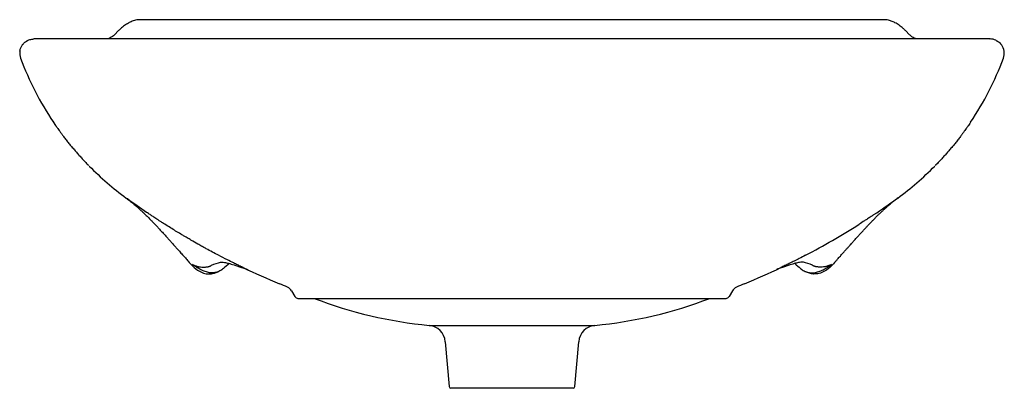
# Model space of a CAD drawing. Header units: millimetres. Extents: x 3860.698 to 3861.248, y 2172.725 to 2172.931.
import ezdxf

# ---------------------------------------------------------------- set-up
doc = ezdxf.new("R2010")
doc.units = ezdxf.units.MM
doc.layers.add('SANINDUSA', color=3, linetype='Continuous')

msp = doc.modelspace()

# ---------------------------------------------------------------- linework, layer by layer
at = {"layer": 'SANINDUSA'}
for p, q in [((3861.180914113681, 2172.93088665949), (3860.76434461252, 2172.93088665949)), ((3860.750539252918, 2172.92247140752), (3860.752908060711, 2172.924840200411)), ((3861.194719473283, 2172.92247140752), (3861.192350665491, 2172.924840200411)), ((3860.705627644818, 2172.920134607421), (3860.705596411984, 2172.920134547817)), ((3861.239629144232, 2172.920134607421), (3860.705629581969, 2172.920134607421)), ((3861.239629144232, 2172.920134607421), (3861.239629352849, 2172.920134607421)), ((3861.239631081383, 2172.920134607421), (3861.239662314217, 2172.920134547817)), ((3861.247353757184, 2172.914173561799), (3861.247338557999, 2172.914225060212)), ((3860.716195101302, 2172.874040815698), (3860.716828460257, 2172.873095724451)), ((3860.756931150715, 2172.831508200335), (3860.757441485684, 2172.831131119)), ((3861.188285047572, 2172.831476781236), (3861.187817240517, 2172.831131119)), ((3860.84952525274, 2172.779511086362), (3860.851355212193, 2172.776341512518)), ((3860.853087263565, 2172.775341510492), (3861.092171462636, 2172.775341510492)), ((3861.095733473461, 2172.779511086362), (3861.093903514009, 2172.776341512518)), ((3860.926342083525, 2172.760245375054), (3861.018916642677, 2172.760245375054)), ((3860.935352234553, 2172.751162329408), (3860.937549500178, 2172.726047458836)), ((3861.007709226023, 2172.726047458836), (3861.009906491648, 2172.751162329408)), ((3861.006713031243, 2172.725134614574), (3860.938545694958, 2172.725134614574))]:
    msp.add_line(p, q, dxfattribs=at)
for centre, radius, start, end in [((3860.764344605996, 2172.922134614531), 0.008752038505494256, 90, 107.7826818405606), ((3861.180914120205, 2172.922134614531), 0.008752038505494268, 72.21731815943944, 90), ((3860.705629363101, 2172.912134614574), 0.008000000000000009, 171.4241150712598, 200.3922647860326), ((3861.239629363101, 2172.912134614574), 0.00800000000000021, 339.6077352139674, 8.641015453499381), ((3860.857476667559, 2172.968582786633), 0.17, 200.3922647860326, 213.9294435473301), ((3861.087782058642, 2172.968582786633), 0.1699999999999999, 326.0692493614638, 339.6077352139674), ((3860.857476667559, 2172.968582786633), 0.17, 224.6215025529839, 233.8347821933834), ((3861.087782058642, 2172.968582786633), 0.17, 306.1642677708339, 315.3770921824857), ((3861.001026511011, 2173.167123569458), 0.4150000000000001, 244.5105745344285, 247.5777688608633), ((3860.94423221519, 2173.167123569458), 0.415, 292.4222311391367, 295.4941880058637), ((3860.766447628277, 2172.598618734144), 0.2000000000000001, 66.18187851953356, 67.57776886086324), ((3860.845195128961, 2172.777011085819), 0.004999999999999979, 30.00000000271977, 66.18196133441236), ((3861.10006359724, 2172.777011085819), 0.004999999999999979, 113.8180386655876, 149.9999999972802), ((3861.178811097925, 2172.598618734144), 0.2000000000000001, 112.4222311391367, 113.8179491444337), ((3860.853087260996, 2172.777341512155), 0.00200000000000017, 210.0000000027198, 270), ((3860.9496293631, 2173.003801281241), 0.2446666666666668, 249.0286127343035, 264.5383417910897), ((3860.995629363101, 2173.003801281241), 0.2446666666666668, 275.4616582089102, 290.9713872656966), ((3861.092171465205, 2172.777341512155), 0.00200000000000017, 270, 329.9999999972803), ((3860.925390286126, 2172.750290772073), 0.01000000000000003, 4.999999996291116, 84.53834179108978), ((3861.019868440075, 2172.750290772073), 0.01000000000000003, 95.46165820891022, 175.0000000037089), ((3860.938545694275, 2172.726134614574), 0.001000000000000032, 184.9999999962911, 270), ((3861.006713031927, 2172.726134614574), 0.001000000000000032, 270, 355.0000000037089)]:
    msp.add_arc(centre, radius, start, end, dxfattribs=at)
for points, knots in [([(3860.761671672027, 2172.930468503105), (3860.76124499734, 2172.930319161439), (3860.76009029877, 2172.929915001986), (3860.758239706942, 2172.92899033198), (3860.756115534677, 2172.927631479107), (3860.754326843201, 2172.926209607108), (3860.753290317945, 2172.925209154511), (3860.752908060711, 2172.924840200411)], [0, 0, 0, 0, 0.129032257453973, 0.3491966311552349, 0.5886855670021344, 0.8483125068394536, 0.9999999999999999, 0.9999999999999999, 0.9999999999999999, 0.9999999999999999]), ([(3861.192350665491, 2172.924840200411), (3861.191951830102, 2172.925224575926), (3861.190860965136, 2172.926275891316), (3861.188942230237, 2172.927783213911), (3861.186702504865, 2172.929172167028), (3861.184898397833, 2172.930020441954), (3861.183886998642, 2172.930366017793), (3861.183587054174, 2172.930468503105)], [0, 0, 0, 0, 0.1581539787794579, 0.4325710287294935, 0.694832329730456, 0.9094982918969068, 1, 1, 1, 1]), ([(3860.699012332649, 2172.916630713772), (3860.699059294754, 2172.916698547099), (3860.69914137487, 2172.916817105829), (3860.699252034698, 2172.91696546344), (3860.699371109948, 2172.917119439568), (3860.699513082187, 2172.917293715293), (3860.699754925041, 2172.917570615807), (3860.700075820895, 2172.917901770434), (3860.700626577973, 2172.918396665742), (3860.701153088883, 2172.918778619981), (3860.701628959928, 2172.919064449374), (3860.701882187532, 2172.91920470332), (3860.70212839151, 2172.919330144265), (3860.702295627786, 2172.919406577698), (3860.702367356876, 2172.91943936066)], [0, 0, 0, 0, 0.05586032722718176, 0.09763238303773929, 0.1253161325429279, 0.1876983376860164, 0.249981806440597, 0.3744809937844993, 0.499534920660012, 0.7506189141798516, 0.8129652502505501, 0.8753095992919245, 0.9465192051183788, 1, 1, 1, 1]), ([(3860.702368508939, 2172.919439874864), (3860.702654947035, 2172.919567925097), (3860.703693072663, 2172.919960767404), (3860.704799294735, 2172.920131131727), (3860.705595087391, 2172.920134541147)], [0.0002482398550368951, 0.0002482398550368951, 0.0002482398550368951, 0.0002482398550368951, 0.007079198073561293, 0.02437048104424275, 0.02437048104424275, 0.02437048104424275, 0.02437048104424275]), ([(3860.75053196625, 2172.922468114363), (3860.750523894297, 2172.922458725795), (3860.750200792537, 2172.922082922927), (3860.749402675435, 2172.921472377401), (3860.748202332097, 2172.92071627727), (3860.74724487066, 2172.92028566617), (3860.746768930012, 2172.920156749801), (3860.74668718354, 2172.920134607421)], [0, 0, 0, 0, 0.007879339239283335, 0.3153918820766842, 0.6415381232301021, 0.938431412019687, 1, 1, 1, 1]), ([(3861.198598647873, 2172.920134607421), (3861.198397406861, 2172.920193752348), (3861.197759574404, 2172.920381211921), (3861.196642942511, 2172.920949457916), (3861.195533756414, 2172.921678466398), (3861.194950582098, 2172.922279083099), (3861.194741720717, 2172.922494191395)], [0, 0, 0, 0, 0.1481764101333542, 0.4696444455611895, 0.8100554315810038, 0.9999999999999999, 0.9999999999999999, 0.9999999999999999, 0.9999999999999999]), ([(3861.242891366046, 2172.919439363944), (3861.243549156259, 2172.9190876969), (3861.244863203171, 2172.918385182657), (3861.245785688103, 2172.917215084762), (3861.246246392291, 2172.916630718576)], [0, 0, 0, 0, 0.5005835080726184, 1, 1, 1, 1]), ([(3860.697718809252, 2172.913327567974), (3860.697884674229, 2172.914211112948), (3860.698195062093, 2172.915234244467), (3860.698709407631, 2172.916184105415), (3860.69900716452, 2172.916623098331)], [0.05678083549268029, 0.05678083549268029, 0.05678083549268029, 0.05678083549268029, 0.06894888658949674, 0.08068625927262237, 0.08068625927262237, 0.08068625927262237, 0.08068625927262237]), ([(3860.716563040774, 2172.873487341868), (3860.716590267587, 2172.873446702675), (3860.716819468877, 2172.873104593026), (3860.717308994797, 2172.872388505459), (3860.717825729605, 2172.871640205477), (3860.718228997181, 2172.871062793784), (3860.718540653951, 2172.870618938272), (3860.719048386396, 2172.869901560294), (3860.719797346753, 2172.868857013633), (3860.720537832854, 2172.86784423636), (3860.721166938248, 2172.866996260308), (3860.721638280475, 2172.866366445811), (3860.72221404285, 2172.865605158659), (3860.722896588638, 2172.864714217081), (3860.723886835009, 2172.863440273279), (3860.725143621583, 2172.861859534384), (3860.726653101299, 2172.860014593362), (3860.728178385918, 2172.858202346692), (3860.729738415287, 2172.856400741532), (3860.731323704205, 2172.854620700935), (3860.732934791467, 2172.852862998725), (3860.734569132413, 2172.851125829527), (3860.735678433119, 2172.849987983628), (3860.736232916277, 2172.849419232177)], [0, 0, 0, 0, 0.005130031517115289, 0.04318573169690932, 0.0815240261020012, 0.09352563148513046, 0.1109375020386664, 0.1337606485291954, 0.1781429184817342, 0.2347015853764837, 0.2545640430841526, 0.2798130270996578, 0.31044940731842, 0.3464729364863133, 0.3878833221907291, 0.4658178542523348, 0.5409204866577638, 0.6174054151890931, 0.6938881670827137, 0.7703838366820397, 0.8469076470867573, 0.9234768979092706, 1, 1, 1, 1]), ([(3861.22868430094, 2172.873470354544), (3861.228660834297, 2172.873435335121), (3861.228435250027, 2172.873098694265), (3861.22794961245, 2172.87238834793), (3861.227433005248, 2172.871640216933), (3861.227029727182, 2172.871062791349), (3861.226718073, 2172.870618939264), (3861.226210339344, 2172.869901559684), (3861.225461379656, 2172.868857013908), (3861.224720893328, 2172.867844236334), (3861.224091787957, 2172.866996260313), (3861.223620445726, 2172.866366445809), (3861.223044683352, 2172.865605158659), (3861.222362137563, 2172.864714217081), (3861.221371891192, 2172.863440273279), (3861.220115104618, 2172.861859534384), (3861.218605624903, 2172.860014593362), (3861.217080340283, 2172.858202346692), (3861.215520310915, 2172.856400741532), (3861.213935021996, 2172.854620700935), (3861.212323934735, 2172.852862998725), (3861.210689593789, 2172.851125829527), (3861.209580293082, 2172.849987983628), (3861.209025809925, 2172.849419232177)], [0, 0, 0, 0, 0.004421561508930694, 0.04250436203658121, 0.08086995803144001, 0.09288011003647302, 0.1103043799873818, 0.1331437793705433, 0.1775576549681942, 0.2341565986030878, 0.2540332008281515, 0.2793001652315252, 0.3099583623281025, 0.3460075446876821, 0.3874474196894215, 0.4654374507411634, 0.5405935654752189, 0.6171329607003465, 0.6936701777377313, 0.7702203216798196, 0.8467986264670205, 0.923422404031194, 1, 1, 1, 1]), ([(3861.209373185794, 2172.849774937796), (3861.209519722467, 2172.849924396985), (3861.209828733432, 2172.85023957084), (3861.210252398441, 2172.850682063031), (3861.210475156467, 2172.850914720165)], [0, 0, 0, 0, 0.4742118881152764, 1, 1, 1, 1]), ([(3860.756929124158, 2172.831505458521), (3860.757239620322, 2172.831274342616), (3860.757897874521, 2172.830784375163), (3860.758948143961, 2172.829970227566), (3860.760031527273, 2172.829104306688), (3860.761063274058, 2172.828253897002), (3860.762038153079, 2172.827427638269), (3860.762941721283, 2172.826642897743), (3860.763838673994, 2172.825846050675), (3860.76462128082, 2172.82513757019), (3860.765328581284, 2172.824486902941), (3860.766082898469, 2172.823783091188), (3860.766848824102, 2172.82305667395), (3860.767601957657, 2172.822330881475), (3860.76835709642, 2172.821593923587), (3860.769230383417, 2172.820729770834), (3860.77024448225, 2172.819711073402), (3860.771389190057, 2172.818543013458), (3860.772653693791, 2172.817231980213), (3860.77400839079, 2172.815805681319), (3860.775440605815, 2172.814275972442), (3860.776938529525, 2172.812655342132), (3860.778462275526, 2172.810988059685), (3860.779922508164, 2172.809375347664), (3860.781096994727, 2172.808069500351), (3860.781984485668, 2172.807078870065), (3860.782627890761, 2172.806359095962), (3860.783270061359, 2172.805639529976), (3860.78408371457, 2172.804726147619), (3860.785160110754, 2172.803515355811), (3860.786536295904, 2172.801964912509), (3860.788224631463, 2172.800060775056), (3860.78997725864, 2172.798084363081), (3860.791198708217, 2172.796707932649), (3860.791723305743, 2172.796116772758)], [0, 0, 0, 0, 0.04748671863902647, 0.1006721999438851, 0.1482035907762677, 0.1900830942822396, 0.2263143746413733, 0.2569039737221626, 0.2822545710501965, 0.3052395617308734, 0.3264341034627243, 0.3458354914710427, 0.3741793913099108, 0.3976160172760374, 0.4213148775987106, 0.4482845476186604, 0.4785383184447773, 0.5120916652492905, 0.5474236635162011, 0.5849467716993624, 0.6233987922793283, 0.6627791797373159, 0.7030647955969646, 0.7407554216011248, 0.7734825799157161, 0.7911606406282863, 0.806940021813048, 0.8211381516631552, 0.8392598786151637, 0.8633133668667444, 0.8927455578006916, 0.927977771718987, 0.9690673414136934, 1, 1, 1, 1]), ([(3860.7578695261, 2172.830818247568), (3860.757868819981, 2172.830818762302), (3860.757868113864, 2172.830819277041), (3860.757725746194, 2172.830923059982), (3860.757583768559, 2172.831026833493), (3860.757441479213, 2172.831131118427)], [0.501796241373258, 0.501796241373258, 0.501796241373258, 0.501796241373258, 0.5018078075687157, 0.5018078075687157, 0.5041282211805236, 0.5041282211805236, 0.5041282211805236, 0.5041282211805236]), ([(3860.770474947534, 2172.822056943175), (3860.769833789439, 2172.822485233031), (3860.769192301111, 2172.822916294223), (3860.765005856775, 2172.825746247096), (3860.761436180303, 2172.828218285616), (3860.7578695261, 2172.830818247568)], [0.5041282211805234, 0.5041282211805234, 0.5041282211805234, 0.5041282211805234, 0.51470781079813, 0.51470781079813, 0.5731295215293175, 0.5731295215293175, 0.5731295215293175, 0.5731295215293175]), ([(3861.153407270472, 2172.795973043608), (3861.153762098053, 2172.796373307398), (3861.154635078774, 2172.797358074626), (3861.155978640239, 2172.798873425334), (3861.157386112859, 2172.800461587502), (3861.158638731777, 2172.801873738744), (3861.159764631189, 2172.80314116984), (3861.160877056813, 2172.804391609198), (3861.162031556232, 2172.80568813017), (3861.163333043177, 2172.807145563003), (3861.164682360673, 2172.808649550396), (3861.1659934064, 2172.810102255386), (3861.167332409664, 2172.811575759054), (3861.168644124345, 2172.813006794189), (3861.169892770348, 2172.814354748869), (3861.170992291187, 2172.815529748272), (3861.172028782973, 2172.816626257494), (3861.173161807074, 2172.81781124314), (3861.174421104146, 2172.819109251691), (3861.175793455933, 2172.820497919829), (3861.177144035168, 2172.821835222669), (3861.178384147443, 2172.823034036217), (3861.17929067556, 2172.823891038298), (3861.17994686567, 2172.8245020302), (3861.180461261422, 2172.824976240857), (3861.181069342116, 2172.825530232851), (3861.181802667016, 2172.826188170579), (3861.182656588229, 2172.826939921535), (3861.183627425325, 2172.827775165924), (3861.184710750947, 2172.828682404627), (3861.185902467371, 2172.829648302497), (3861.187107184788, 2172.830593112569), (3861.18791009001, 2172.831191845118), (3861.18828759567, 2172.831473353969)], [0, 0, 0, 0, 0.02440312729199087, 0.06003890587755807, 0.09123615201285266, 0.1180254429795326, 0.1404392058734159, 0.159799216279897, 0.1805351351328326, 0.2119186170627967, 0.2462373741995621, 0.2789781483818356, 0.3089080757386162, 0.3468191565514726, 0.3790624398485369, 0.4059519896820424, 0.4334024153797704, 0.463757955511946, 0.5017726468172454, 0.5435244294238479, 0.5878042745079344, 0.627637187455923, 0.6619195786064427, 0.6769855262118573, 0.693764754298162, 0.7156383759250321, 0.7426028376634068, 0.774652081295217, 0.8117795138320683, 0.853978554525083, 0.9012428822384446, 0.9535669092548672, 0.9999999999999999, 0.9999999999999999, 0.9999999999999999, 0.9999999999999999]), ([(3860.778703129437, 2172.816699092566), (3860.778165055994, 2172.817041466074), (3860.777136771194, 2172.817695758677), (3860.775671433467, 2172.818639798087), (3860.774352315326, 2172.819496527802), (3860.77317872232, 2172.820264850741), (3860.772149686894, 2172.820943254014), (3860.77126426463, 2172.821530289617), (3860.77072232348, 2172.821891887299), (3860.770474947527, 2172.822056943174)], [0, 0, 0, 0, 0.1948545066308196, 0.3723765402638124, 0.5325661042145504, 0.6754232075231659, 0.8009478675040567, 0.9091401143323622, 1, 1, 1, 1]), ([(3861.174783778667, 2172.822056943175), (3861.174253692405, 2172.821703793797), (3861.17307288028, 2172.820917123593), (3861.171337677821, 2172.819777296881), (3861.169128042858, 2172.818339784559), (3861.167564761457, 2172.817342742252), (3861.166555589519, 2172.816699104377)], [0, 0, 0, 0, 0.1946064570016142, 0.4335023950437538, 0.6342990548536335, 1, 1, 1, 1]), ([(3860.808733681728, 2172.79936213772), (3860.806417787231, 2172.80057292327), (3860.804105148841, 2172.801809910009), (3860.801193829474, 2172.803403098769), (3860.800431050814, 2172.803822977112), (3860.799668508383, 2172.80424586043), (3860.799072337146, 2172.80457700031), (3860.798313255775, 2172.805000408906), (3860.796249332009, 2172.806160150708), (3860.794620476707, 2172.807089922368), (3860.792588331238, 2172.808264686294), (3860.791458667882, 2172.808922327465), (3860.790329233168, 2172.809587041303), (3860.789379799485, 2172.810147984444), (3860.788600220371, 2172.810611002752), (3860.78782070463, 2172.811077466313), (3860.785695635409, 2172.812351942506), (3860.78380250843, 2172.81350793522), (3860.78084058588, 2172.815349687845), (3860.779771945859, 2172.816020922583), (3860.778703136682, 2172.816699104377)], [0.6184581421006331, 0.6184581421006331, 0.6184581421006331, 0.6184581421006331, 0.6565847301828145, 0.6565847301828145, 0.6665043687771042, 0.6691764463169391, 0.6691764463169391, 0.676349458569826, 0.6817139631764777, 0.7032750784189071, 0.7032750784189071, 0.7153164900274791, 0.7219578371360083, 0.7219578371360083, 0.7310226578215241, 0.7348551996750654, 0.7348551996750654, 0.7661833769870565, 0.7661833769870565, 0.7838642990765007, 0.7838642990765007, 0.7838642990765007, 0.7838642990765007]), ([(3860.822406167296, 2172.792531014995), (3860.82238081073, 2172.792543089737), (3860.822329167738, 2172.792567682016), (3860.822246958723, 2172.792606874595), (3860.822149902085, 2172.792653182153), (3860.822034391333, 2172.792708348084), (3860.821773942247, 2172.792832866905), (3860.821397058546, 2172.793013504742), (3860.820867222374, 2172.793268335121), (3860.820160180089, 2172.793609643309), (3860.818900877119, 2172.794220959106), (3860.816674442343, 2172.795313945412), (3860.813159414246, 2172.797069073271), (3860.810368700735, 2172.798515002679), (3860.808733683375, 2172.799362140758)], [0, 0, 0, 0, 0.006201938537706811, 0.01263131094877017, 0.01931385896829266, 0.02853474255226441, 0.03864990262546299, 0.0771440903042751, 0.1106565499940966, 0.153998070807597, 0.2309106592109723, 0.3847343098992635, 0.6395294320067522, 0.9999999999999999, 0.9999999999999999, 0.9999999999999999, 0.9999999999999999]), ([(3861.136525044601, 2172.799362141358), (3861.135382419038, 2172.798768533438), (3861.133310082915, 2172.797691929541), (3861.130505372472, 2172.796273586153), (3861.128407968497, 2172.795228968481), (3861.1268789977, 2172.794476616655), (3861.125664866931, 2172.793884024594), (3861.124518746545, 2172.79332911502), (3861.123540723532, 2172.792859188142), (3861.123019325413, 2172.792610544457), (3861.122852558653, 2172.792531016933)], [0, 0, 0, 0, 0.2521067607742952, 0.4572363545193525, 0.6153896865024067, 0.7108327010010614, 0.7910069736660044, 0.8796055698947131, 0.9614924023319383, 1, 1, 1, 1]), ([(3860.791734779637, 2172.796127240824), (3860.792529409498, 2172.795190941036), (3860.794365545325, 2172.793027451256), (3860.796681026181, 2172.791382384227), (3860.797994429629, 2172.790449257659)], [0, 0, 0, 0, 0.4327729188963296, 1, 1, 1, 1]), ([(3860.802539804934, 2172.789906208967), (3860.802101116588, 2172.790028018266), (3860.801672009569, 2172.790162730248), (3860.800839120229, 2172.790452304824), (3860.800434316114, 2172.790607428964), (3860.799252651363, 2172.791099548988), (3860.798507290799, 2172.791463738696), (3860.797451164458, 2172.792049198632), (3860.797111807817, 2172.792249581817), (3860.796456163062, 2172.79265908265), (3860.796142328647, 2172.792866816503), (3860.795531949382, 2172.79328986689), (3860.795236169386, 2172.793505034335), (3860.794660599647, 2172.793942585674), (3860.794381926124, 2172.794164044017), (3860.794107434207, 2172.794391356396)], [0, 0, 0, 0, 0.1250000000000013, 0.1250000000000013, 0.2500000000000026, 0.2500000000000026, 0.5000000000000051, 0.5000000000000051, 0.6250000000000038, 0.6250000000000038, 0.7500000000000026, 0.7500000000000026, 0.8750000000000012, 0.8750000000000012, 1, 1, 1, 1]), ([(3860.795966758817, 2172.793495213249), (3860.796120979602, 2172.793436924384), (3860.796274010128, 2172.793383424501), (3860.796576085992, 2172.793285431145), (3860.796725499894, 2172.793240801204), (3860.797169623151, 2172.793118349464), (3860.797460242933, 2172.793051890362), (3860.798320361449, 2172.792888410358), (3860.798878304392, 2172.792826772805), (3860.799979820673, 2172.792768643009), (3860.800523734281, 2172.79277253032), (3860.801332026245, 2172.792816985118), (3860.801601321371, 2172.792837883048), (3860.802148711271, 2172.792889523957), (3860.802425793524, 2172.792920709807), (3860.802704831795, 2172.792957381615)], [0, 0, 0, 0, 0.06250000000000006, 0.06250000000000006, 0.1250000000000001, 0.1250000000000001, 0.2500000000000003, 0.2500000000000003, 0.4999999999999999, 0.4999999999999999, 0.7499999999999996, 0.7499999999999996, 0.8749999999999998, 0.8749999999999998, 1, 1, 1, 1]), ([(3860.811430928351, 2172.792023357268), (3860.810820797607, 2172.791491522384), (3860.810159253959, 2172.791042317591), (3860.809091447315, 2172.790490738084), (3860.808721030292, 2172.790327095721), (3860.807972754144, 2172.79004961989), (3860.807593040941, 2172.789934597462), (3860.806822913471, 2172.789751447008), (3860.806432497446, 2172.789683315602), (3860.805641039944, 2172.789595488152), (3860.805244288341, 2172.789576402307), (3860.804455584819, 2172.789587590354), (3860.804061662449, 2172.789618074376), (3860.803290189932, 2172.789726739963), (3860.802911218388, 2172.789804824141), (3860.802539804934, 2172.789906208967)], [0, 0, 0, 0, 0.2499999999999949, 0.2499999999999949, 0.3749999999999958, 0.3749999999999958, 0.4999999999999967, 0.4999999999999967, 0.6249999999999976, 0.6249999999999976, 0.7499999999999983, 0.7499999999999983, 0.8749999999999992, 0.8749999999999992, 1, 1, 1, 1]), ([(3860.802704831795, 2172.792957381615), (3860.802835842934, 2172.79298481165), (3860.802960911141, 2172.793014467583), (3860.80319982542, 2172.793076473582), (3860.803313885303, 2172.793108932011), (3860.803632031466, 2172.793210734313), (3860.803817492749, 2172.79328341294), (3860.804156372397, 2172.793431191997), (3860.804309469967, 2172.793506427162), (3860.804593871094, 2172.793656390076), (3860.804725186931, 2172.793731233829), (3860.804848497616, 2172.793804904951)], [0, 0, 0, 0, 0.1250000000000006, 0.1250000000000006, 0.2500000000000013, 0.2500000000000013, 0.5000000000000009, 0.5000000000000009, 0.7500000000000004, 0.7500000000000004, 1, 1, 1, 1]), ([(3860.809859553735, 2172.795473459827), (3860.810107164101, 2172.795503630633), (3860.810608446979, 2172.795564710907), (3860.811982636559, 2172.795417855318), (3860.814125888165, 2172.794959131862), (3860.816749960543, 2172.794211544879), (3860.819357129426, 2172.793381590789), (3860.821582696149, 2172.792637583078), (3860.823495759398, 2172.791978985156), (3860.824719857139, 2172.791548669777), (3860.825051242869, 2172.791432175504)], [0, 0, 0, 0, 0.1667918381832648, 0.3376671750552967, 0.5128998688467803, 0.6920633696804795, 0.7826914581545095, 0.8736725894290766, 0.9658008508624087, 1, 1, 1, 1]), ([(3860.814661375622, 2172.794790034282), (3860.814644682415, 2172.794776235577), (3860.813551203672, 2172.793871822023), (3860.812482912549, 2172.792940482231), (3860.811430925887, 2172.792023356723)], [0.04111807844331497, 0.04111807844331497, 0.04111807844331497, 0.04111807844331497, 0.0557527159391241, 1, 1, 1, 1]), ([(3861.135399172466, 2172.795473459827), (3861.135151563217, 2172.795503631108), (3861.1346502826, 2172.795564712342), (3861.133276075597, 2172.795417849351), (3861.131132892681, 2172.794959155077), (3861.128508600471, 2172.794211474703), (3861.125901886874, 2172.79338171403), (3861.123674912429, 2172.792637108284), (3861.121832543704, 2172.792003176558), (3861.120683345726, 2172.791599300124), (3861.120425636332, 2172.79150873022)], [0, 0, 0, 0, 0.1680635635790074, 0.3402417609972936, 0.5168105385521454, 0.6973400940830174, 0.7886591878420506, 0.8803340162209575, 0.9731647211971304, 1, 1, 1, 1]), ([(3861.130597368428, 2172.794790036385), (3861.1306140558, 2172.794776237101), (3861.131707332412, 2172.793871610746), (3861.132775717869, 2172.792940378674), (3861.133827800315, 2172.792023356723)], [0.05204048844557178, 0.05204048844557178, 0.05204048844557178, 0.05204048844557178, 0.06650586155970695, 1, 1, 1, 1]), ([(3861.133827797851, 2172.792023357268), (3861.134437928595, 2172.791491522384), (3861.135099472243, 2172.791042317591), (3861.136167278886, 2172.790490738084), (3861.136537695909, 2172.790327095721), (3861.137285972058, 2172.79004961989), (3861.13766568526, 2172.789934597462), (3861.13843581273, 2172.789751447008), (3861.138826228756, 2172.789683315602), (3861.139617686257, 2172.789595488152), (3861.14001443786, 2172.789576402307), (3861.140803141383, 2172.789587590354), (3861.141197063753, 2172.789618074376), (3861.14196853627, 2172.789726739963), (3861.142347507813, 2172.789804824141), (3861.142718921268, 2172.789906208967)], [0, 0, 0, 0, 0.2499999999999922, 0.2499999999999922, 0.3749999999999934, 0.3749999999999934, 0.4999999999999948, 0.4999999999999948, 0.6249999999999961, 0.6249999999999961, 0.7499999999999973, 0.7499999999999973, 0.8749999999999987, 0.8749999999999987, 1, 1, 1, 1]), ([(3861.142553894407, 2172.792957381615), (3861.142422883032, 2172.792984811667), (3861.14229781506, 2172.793014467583), (3861.142058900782, 2172.793076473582), (3861.141944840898, 2172.793108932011), (3861.141626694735, 2172.793210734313), (3861.141441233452, 2172.79328341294), (3861.141102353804, 2172.793431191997), (3861.140949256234, 2172.793506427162), (3861.140735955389, 2172.793618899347), (3861.140667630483, 2172.793656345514), (3861.140568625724, 2172.793712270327), (3861.140519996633, 2172.793740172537), (3861.1404646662, 2172.793772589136), (3861.140441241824, 2172.793786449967), (3861.140425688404, 2172.793795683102), (3861.140419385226, 2172.793800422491), (3861.140410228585, 2172.793804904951)], [0, 0, 0, 0, 0.1249999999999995, 0.1249999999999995, 0.249999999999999, 0.249999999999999, 0.4999999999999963, 0.4999999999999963, 0.7499999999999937, 0.7499999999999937, 0.874999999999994, 0.874999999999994, 0.9374999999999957, 0.9687499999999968, 0.9843749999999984, 0.9843749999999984, 1, 1, 1, 1]), ([(3861.149291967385, 2172.793495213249), (3861.149137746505, 2172.793436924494), (3861.148984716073, 2172.793383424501), (3861.14868264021, 2172.793285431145), (3861.148533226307, 2172.793240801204), (3861.148089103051, 2172.793118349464), (3861.147798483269, 2172.793051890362), (3861.146938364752, 2172.792888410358), (3861.146380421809, 2172.792826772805), (3861.145278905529, 2172.792768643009), (3861.14473499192, 2172.79277253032), (3861.143926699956, 2172.792816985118), (3861.14365740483, 2172.792837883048), (3861.143246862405, 2172.79287661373), (3861.143040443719, 2172.792897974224), (3861.142797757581, 2172.792926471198), (3861.142675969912, 2172.792941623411), (3861.142614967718, 2172.792949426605), (3861.142588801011, 2172.792952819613), (3861.142571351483, 2172.792955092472), (3861.142560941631, 2172.792956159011), (3861.142553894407, 2172.792957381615)], [0, 0, 0, 0, 0.06249999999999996, 0.06249999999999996, 0.1249999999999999, 0.1249999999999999, 0.2499999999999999, 0.2499999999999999, 0.4999999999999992, 0.4999999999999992, 0.7499999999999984, 0.7499999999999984, 0.8749999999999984, 0.8749999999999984, 0.9374999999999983, 0.9687499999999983, 0.9843749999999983, 0.9921874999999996, 0.9960937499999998, 0.9960937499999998, 1, 1, 1, 1]), ([(3861.142718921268, 2172.789906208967), (3861.143157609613, 2172.790028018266), (3861.143586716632, 2172.790162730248), (3861.144419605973, 2172.790452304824), (3861.144824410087, 2172.790607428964), (3861.146006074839, 2172.791099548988), (3861.146751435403, 2172.791463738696), (3861.147807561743, 2172.792049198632), (3861.148146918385, 2172.792249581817), (3861.14880256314, 2172.79265908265), (3861.149116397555, 2172.792866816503), (3861.14972677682, 2172.79328986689), (3861.150022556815, 2172.793505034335), (3861.150598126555, 2172.793942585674), (3861.150876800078, 2172.794164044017), (3861.151151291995, 2172.794391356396)], [0, 0, 0, 0, 0.1250000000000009, 0.1250000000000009, 0.2500000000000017, 0.2500000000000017, 0.5000000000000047, 0.5000000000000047, 0.6250000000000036, 0.6250000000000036, 0.7500000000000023, 0.7500000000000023, 0.8750000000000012, 0.8750000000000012, 1, 1, 1, 1]), ([(3861.153394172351, 2172.795984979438), (3861.15264036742, 2172.795098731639), (3861.150843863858, 2172.792986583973), (3861.148578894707, 2172.7913810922), (3861.147264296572, 2172.790449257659)], [0, 0, 0, 0, 0.4195955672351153, 1, 1, 1, 1]), ([(3861.151151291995, 2172.794391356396), (3861.150833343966, 2172.794197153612), (3861.150518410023, 2172.794027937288), (3861.150052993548, 2172.793805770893), (3861.149899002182, 2172.793736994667), (3861.149669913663, 2172.793641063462), (3861.149555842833, 2172.793594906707), (3861.149442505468, 2172.793551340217), (3861.149367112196, 2172.793522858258), (3861.149331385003, 2172.793508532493), (3861.149291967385, 2172.793495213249)], [0, 0, 0, 0, 0.5000000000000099, 0.5000000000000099, 0.750000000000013, 0.750000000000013, 0.8750000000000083, 0.9375000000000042, 0.9375000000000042, 1, 1, 1, 1]), ([(3860.797994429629, 2172.790449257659), (3860.799016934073, 2172.789936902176), (3860.800914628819, 2172.788986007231), (3860.803028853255, 2172.789013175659), (3860.804001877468, 2172.789044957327)], [0, 0, 0, 0, 0.5388139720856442, 1, 1, 1, 1]), ([(3860.804001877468, 2172.789044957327), (3860.804022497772, 2172.789045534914), (3860.80452871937, 2172.789059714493), (3860.805346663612, 2172.789228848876), (3860.806468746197, 2172.789486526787), (3860.807456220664, 2172.789819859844), (3860.808271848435, 2172.79013835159), (3860.808713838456, 2172.790337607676), (3860.80890216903, 2172.790422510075)], [0, 0, 0, 0, 0.007406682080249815, 0.1818315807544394, 0.368410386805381, 0.5766419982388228, 0.8196084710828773, 1, 1, 1, 1]), ([(3861.136358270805, 2172.790421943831), (3861.136454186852, 2172.790377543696), (3861.13681331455, 2172.790211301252), (3861.137543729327, 2172.789916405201), (3861.138556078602, 2172.789556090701), (3861.139704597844, 2172.789268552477), (3861.140601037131, 2172.789079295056), (3861.141183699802, 2172.789056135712), (3861.141270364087, 2172.78905269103)], [0, 0, 0, 0, 0.09627275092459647, 0.3604632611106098, 0.5890371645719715, 0.7881031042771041, 0.9684828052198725, 1, 1, 1, 1]), ([(3861.147264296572, 2172.790449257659), (3861.146241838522, 2172.789936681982), (3861.144348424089, 2172.788987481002), (3861.1422389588, 2172.789025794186), (3861.141270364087, 2172.78905269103)], [0, 0, 0, 0, 0.5400075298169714, 1, 1, 1, 1])]:
    msp.add_open_spline(points, degree=3, knots=knots, dxfattribs=at)
for points in [[(3861.242890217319, 2172.919439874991), (3861.241878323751, 2172.919891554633), (3861.240771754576, 2172.920129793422), (3861.23966363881, 2172.920134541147)], [(3861.247538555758, 2172.913336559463), (3861.247271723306, 2172.914730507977), (3861.246851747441, 2172.915737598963), (3861.246251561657, 2172.916623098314)], [(3861.17478377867, 2172.822056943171), (3861.179038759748, 2172.824899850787), (3861.183241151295, 2172.82782146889), (3861.187388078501, 2172.830819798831)], [(3861.1873880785, 2172.830819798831), (3861.187531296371, 2172.830923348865), (3861.187674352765, 2172.831027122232), (3861.187817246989, 2172.831131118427)], [(3861.136525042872, 2172.799362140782), (3861.146770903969, 2172.804719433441), (3861.15679274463, 2172.810505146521), (3861.166555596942, 2172.816699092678)], [(3860.794107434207, 2172.794391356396), (3860.794743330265, 2172.794002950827), (3860.795366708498, 2172.793714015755), (3860.795966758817, 2172.793495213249)], [(3860.804848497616, 2172.793804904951), (3860.806551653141, 2172.794614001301), (3860.808221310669, 2172.79516896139), (3860.809859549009, 2172.795473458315)], [(3861.140410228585, 2172.793804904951), (3861.138707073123, 2172.794614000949), (3861.137037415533, 2172.79516896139), (3861.135399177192, 2172.795473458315)]]:
    msp.add_open_spline(points, degree=3, dxfattribs=at)

doc.saveas('drawing.dxf')
